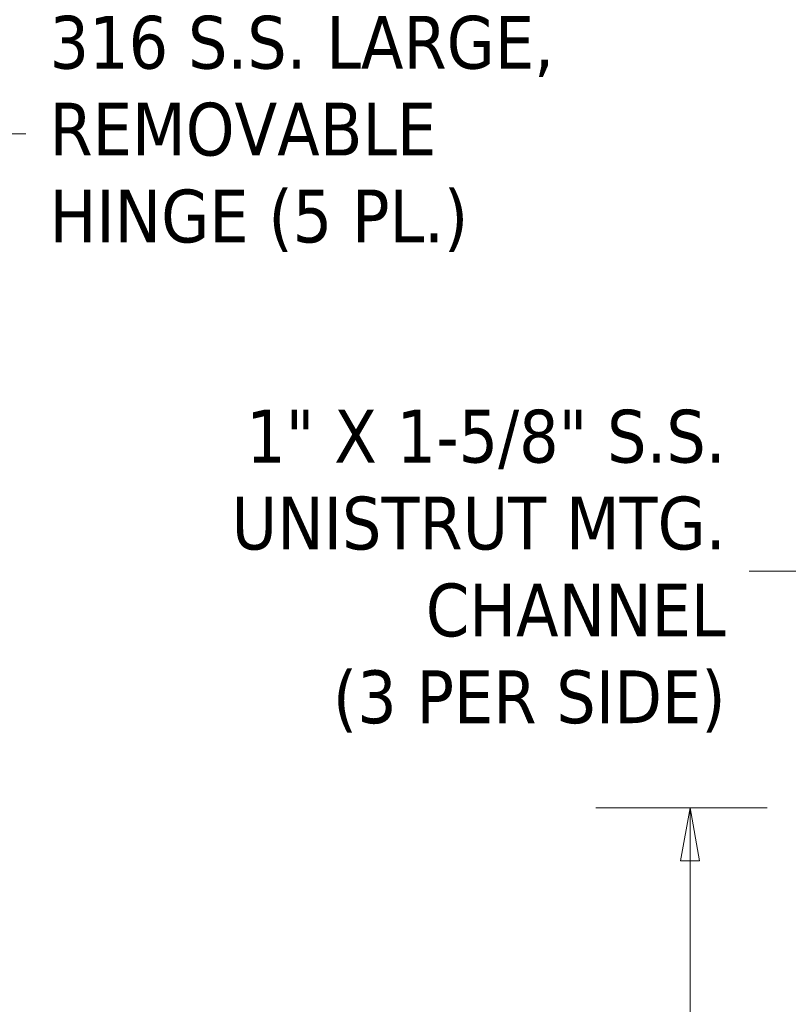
# Model space of a CAD drawing. Header units: inches. Extents: x 23 to 461, y 9 to 290.
# Tile 9 of 57: x 72 to 101, y 167 to 203. Entities that reach past the tile are written whole.
import ezdxf

# ---------------------------------------------------------------- set-up
doc = ezdxf.new("R2010")
doc.units = ezdxf.units.IN
doc.header["$LTSCALE"] = 28
doc.header["$MEASUREMENT"] = 0
doc.layers.get('0').update_dxf_attribs({"lineweight": 0})
doc.layers.add('Dimension (ANSI)', color=7, linetype='Continuous', lineweight=5)
doc.layers.add('Symbol (ANSI)', color=7, linetype='Continuous', lineweight=5)
doc.styles.add('ROMANS', font='tahoma.ttf')
doc.dimstyles.new('Default (ANSI)', dxfattribs={"dimscale": 28, "dimtxt": 0.07, "dimasz": 0.07, "dimexe": 0.125, "dimexo": 0.0625, "dimgap": 0.031496, "dimtad": 0, "dimtih": 1, "dimtoh": 1, "dimrnd": 1e-08, "dimzin": 0, "dimdsep": 46, "dimtxsty": 'ROMANS', "dimblk": 'Filled-1', "dimcen": 0.09, "dimdle": 0.393701, "dimclrd": 256, "dimclre": 256, "dimclrt": 256, "dimadec": 0, "dimazin": 0, "dimtfac": 0.928571, "dimtofl": 0, "dimtmove": 0, "dimatfit": 3, "dimfxl": 1, "dimtolj": 1, "dimtzin": 0, "dimlwd": -1, "dimlwe": -1, "dimarcsym": 0})
doc.dimstyles.new('Default (ANSI)$7', dxfattribs={"dimscale": 28, "dimtxt": 0.07, "dimasz": 0.098425, "dimexe": 0.125, "dimexo": 0.0625, "dimgap": 0.031496, "dimtad": 0, "dimtih": 1, "dimtoh": 1, "dimrnd": 1e-08, "dimzin": 0, "dimdsep": 46, "dimtxsty": 'ROMANS', "dimblk": 'Filled-1', "dimcen": 0.09, "dimdle": 0.393701, "dimclrd": 256, "dimclre": 256, "dimclrt": 256, "dimadec": 0, "dimazin": 0, "dimtfac": 0.928571, "dimtofl": 0, "dimtmove": 0, "dimatfit": 3, "dimfxl": 1, "dimtolj": 1, "dimtzin": 0, "dimlwd": -1, "dimlwe": -1, "dimarcsym": 0})

# ---------------------------------------------------------------- blocks, each defined once
blk = doc.blocks.new('Filled-1')
at = {"color": 0}
for p, q in [((0, 0), (-1, 0.179)), ((-1, 0.179), (-1, -0.179)), ((-1, 0), (0, 0)), ((-1, -0.179), (0, 0))]:
    blk.add_line(p, q, dxfattribs=at)
at = {"color": 0, "flags": 128}
blk.add_lwpolyline([(-1, -0.179), (0, 0), (-1, 0.179), (-1, -0.179)], dxfattribs=at)
at = {"color": 0}
blk.add_solid([(-1, -0.179), (0, 0), (-1, 0.179), (-1, -0.179)], dxfattribs=at)
blk = doc.blocks.new('*D11')
at = {"layer": 'Defpoints', "color": 0, "transparency": 16777216}
for p in [(97.347, 174.086), (101.959, 174.086), (101.959, 135.961)]:
    blk.add_point(p, dxfattribs=at)
at = {"layer": 'Dimension (ANSI)', "transparency": 16777216}
for p, q in [((100.209, 174.086), (93.847, 174.086)), ((97.347, 172.126), (97.347, 158.541)), ((97.347, 137.921), (97.347, 151.505)), ((100.209, 135.961), (93.847, 135.961))]:
    blk.add_line(p, q, dxfattribs=at)
at = {"layer": 'Dimension (ANSI)', "transparency": 16777216, "xscale": 1.96000000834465, "yscale": 1.96000000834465, "zscale": 1.96000000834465}
for p, rotation in [((97.347, 174.086), 90), ((97.347, 135.961), 270)]:
    blk.add_blockref('Filled-1', p, dxfattribs=dict(at, rotation=rotation))
at = {"layer": 'Dimension (ANSI)', "transparency": 16777216, "insert": (97.347, 155.023), "char_height": 1.96, "attachment_point": 5, "style": 'ROMANS'}
blk.add_mtext('\\A1;\\fTahoma|b0|i0;\\H1.9600;38.12\\P\\fTahoma|b0|i0;\\H1.9600;TYP.', dxfattribs=at)

msp = doc.modelspace()

# ---------------------------------------------------------------- texts
at = {"layer": 'Symbol (ANSI)', "char_height": 1.96, "line_spacing_factor": 0.987884, "style": 'ROMANS'}
for s, insert, width, attachment_point in [('{\\fTahoma|b0|i0;316 S.S. LARGE,\\P\\fTahoma|b0|i0;REMOVABLE\\P\\fTahoma|b0|i0;HINGE (5 PL.)}', (73.533, 199.129), 19.48882, 4), ('{\\fTahoma|b0|i0;1" X 1-5/8" S.S.\\P\\fTahoma|b0|i0;UNISTRUT MTG.\\P\\fTahoma|b0|i0;CHANNEL\\P\\fTahoma|b0|i0;(3 PER SIDE)}', (98.666, 182.88), 19.77154, 6)]:
    msp.add_mtext(s, dxfattribs=dict(at, insert=insert, width=width, attachment_point=attachment_point))

# ---------------------------------------------------------------- dimensions: what is measured, and where the dimension line sits
at = {"layer": 'Dimension (ANSI)'}
dim = msp.add_linear_dim(base=(97.346737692, 174.085559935), p1=(101.958772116, 135.960559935), p2=(101.958772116, 174.085559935), angle=90, text='\\fTahoma|b0|i0;\\H1.9600;<>\\P\\fTahoma|b0|i0;\\H1.9600;TYP.', dimstyle='Default (ANSI)', override={"dimgap": 0.031496, "dimdec": 2, "dimtol": 0, "dimlim": 0, "dimtp": 0, "dimtm": 0, "dimtdec": 2, "dimatfit": 1}, dxfattribs=at)
dim.commit()
dim.dimension.update_dxf_attribs({"geometry": '*D11', "text_midpoint": (97.346737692, 155.023059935), "dimtype": 160})

# ---------------------------------------------------------------- leaders
at = {"layer": 'Symbol (ANSI)', "annotation_type": 0, "has_hookline": 1}
for points, hookline_direction, text_width in [([(58.841, 175.742), (69.895, 199.129), (72.651, 199.129)], 0, 19.209), ([(105.869, 174.898), (102.303, 182.88), (99.548, 182.88)], 1, 19.347)]:
    msp.add_leader(points, dimstyle='Default (ANSI)$7', override={"dimtad": 0}, dxfattribs=dict(at, hookline_direction=hookline_direction, text_width=text_width))

doc.saveas('drawing.dxf')
